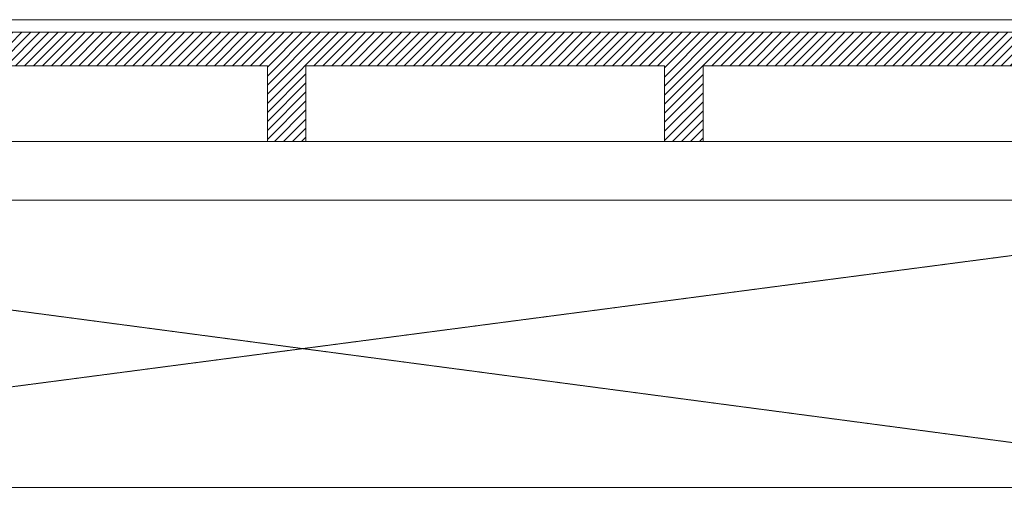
# Model space of a CAD drawing. Header units: millimetres. Extents: x 325 to 282792, y 120 to 12645.
# Tile 14 of 15: x 272861 to 278727, y 8935 to 11785. Entities that reach past the tile are written whole.
import ezdxf

# ---------------------------------------------------------------- set-up
doc = ezdxf.new("R2010")
doc.units = ezdxf.units.MM
doc.header["$LTSCALE"] = 2.5
doc.linetypes.add('HIDDEN', pattern=[0.375, 0.25, -0.125])
for name, color, linetype, lineweight in [('ELEVATION 1', 143, 'Continuous', 18), ('ELEVATION 4', 157, 'Continuous', 9), ('HATCH LIGHT', 250, 'Continuous', 0)]:
    doc.layers.add(name, color=color, linetype=linetype, lineweight=lineweight)

msp = doc.modelspace()

# ---------------------------------------------------------------- hatches: boundary and pattern name
at = {"layer": 'HATCH LIGHT'}
h = msp.add_hatch(dxfattribs=at)
h.set_pattern_fill('ANSI31', color=256, scale=12)
h.set_pattern_definition([(45, (-139501.004, -30552.65), (-26.9407684, 26.9407684), [])])
h.paths.add_polyline_path([(281129.2, 11710.3), (275955.7, 11710.3), (275955.7, 11510.3), (276702.9, 11510.3), (276702.9, 11060.3), (276932.9, 11060.3), (276932.9, 11510.3), (279068.9, 11510.3), (279068.9, 11060.3), (279298.9, 11060.3), (279298.9, 11510.3), (281129.2, 11510.3)])
h.paths.add_polyline_path([(282592.3, 11710.3), (281129.2, 11710.3), (281129.2, 11510.3), (281434.9, 11510.3), (281434.9, 11060.3), (281664.9, 11060.3), (281664.9, 11510.3), (282592.3, 11510.3)])
h.paths.add_polyline_path([(266880.7, 11710.3), (266880.7, 11510.3), (267238.9, 11510.3), (267238.9, 11060.3), (267468.9, 11060.3), (267468.9, 11510.3), (269604.9, 11510.3), (269604.9, 11060.3), (269834.9, 11060.3), (269834.9, 11510.3), (271970.9, 11510.3), (271970.9, 11060.3), (272200.9, 11060.3), (272200.9, 11510.3), (274336.9, 11510.3), (274336.9, 11060.3), (274566.9, 11060.3), (274566.9, 11510.3), (275955.7, 11510.3), (275955.7, 11710.3)])

# ---------------------------------------------------------------- linework, layer by layer
at = {"layer": 'ELEVATION 1'}
for p, q in [((266880.7, 11710.3), (282592.3, 11710.3)), ((274336.9, 11510.3), (272200.9, 11510.3)), ((274336.9, 11060.3), (274336.9, 11510.3)), ((274566.9, 11510.3), (274566.9, 11060.3)), ((276702.9, 11510.3), (274566.9, 11510.3)), ((276702.9, 11060.3), (276702.9, 11510.3)), ((276932.9, 11510.3), (276932.9, 11060.3)), ((279068.9, 11510.3), (276932.9, 11510.3)), ((274566.9, 11060.3), (274336.9, 11060.3)), ((276932.9, 11060.3), (276702.9, 11060.3))]:
    msp.add_line(p, q, dxfattribs=at)
at = {"layer": 'ELEVATION 4'}
for p, q in [((266880.7, 11060.3), (282592.3, 11060.3)), ((266880.7, 10710.3), (282592.3, 10710.3)), ((280178.3, 9000.3), (268434.5, 9000.3))]:
    msp.add_line(p, q, dxfattribs=at)
msp.add_lwpolyline([(282592.3, 11785.3), (266880.7, 11785.3)], dxfattribs=at)
at = {"layer": 'HATCH LIGHT', "linetype": 'HIDDEN', "ltscale": 5}
for p, q in [((267869.7, 8950.3), (281283, 10710.3)), ((281283, 8935.3), (267869.7, 10710.3))]:
    msp.add_line(p, q, dxfattribs=at)

doc.saveas('drawing.dxf')
